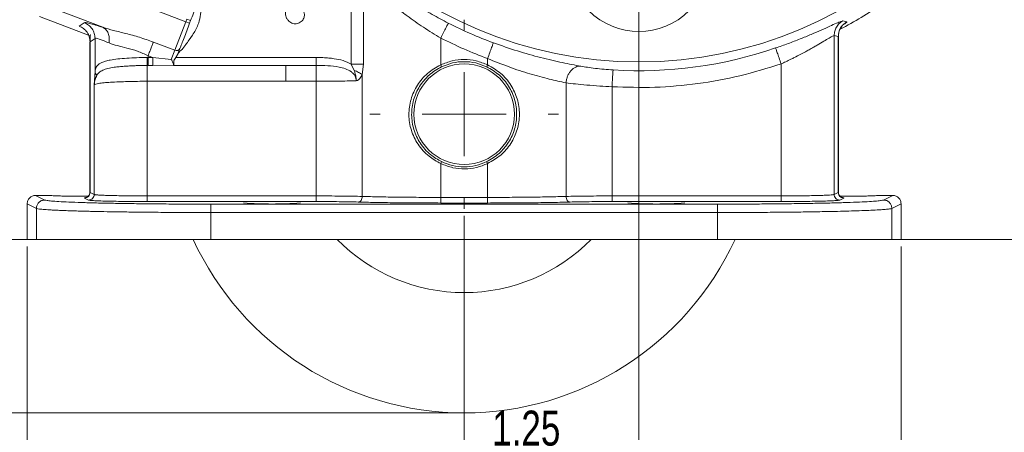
# Model space of a CAD drawing. Header units: inches. Extents: x 0.3 to 33.9, y 0.2 to 21.7.
# Tile 12 of 21: x 20.6 to 27.7, y 5.4 to 8.3. Entities that reach past the tile are written whole.
import ezdxf

# ---------------------------------------------------------------- set-up
doc = ezdxf.new("R2010")
doc.units = ezdxf.units.IN
doc.header["$MEASUREMENT"] = 0
doc.header["$PDSIZE"] = -1
doc.layers.add('SLD-0', color=7, linetype='Continuous', lineweight=15)
doc.styles.add('SLDTEXTSTYLE0', font='TXT', dxfattribs={"width": 0.75})
doc.dimstyles.new('SLDDIMSTYLE0', dxfattribs={"dimtxt": 0.25, "dimasz": 0.13, "dimexe": 0, "dimexo": 0.0625, "dimgap": 0.0625, "dimtad": 0, "dimtih": 1, "dimtoh": 1, "dimdec": 4, "dimrnd": 1e-09, "dimzin": 12, "dimdsep": 46, "dimtxsty": 'SLDTEXTSTYLE0', "dimsah": 1, "dimcen": 0.09, "dimadec": 0, "dimazin": 3, "dimtfac": 1, "dimtdec": 4, "dimtofl": 0, "dimtmove": 0, "dimatfit": 3, "dimfxl": 1, "dimfrac": 2, "dimtolj": 1, "dimtzin": 12, "dimarcsym": 0})
doc.dimstyles.new('SLDDIMSTYLE1', dxfattribs={"dimtxt": 0.25, "dimasz": 0.13, "dimexe": 0, "dimexo": 0.0625, "dimgap": 0.0625, "dimtad": 0, "dimtih": 1, "dimtoh": 1, "dimdec": 4, "dimrnd": 1e-09, "dimzin": 4, "dimdsep": 46, "dimtxsty": 'SLDTEXTSTYLE0', "dimsah": 1, "dimcen": 0.09, "dimadec": 0, "dimazin": 1, "dimtfac": 1, "dimtdec": 4, "dimtofl": 0, "dimtmove": 0, "dimatfit": 3, "dimfxl": 1, "dimfrac": 2, "dimtolj": 1, "dimtzin": 12, "dimarcsym": 0})
doc.dimstyles.new('SLDDIMSTYLE2', dxfattribs={"dimtxt": 0.25, "dimasz": 0.13, "dimexe": 0, "dimexo": 0.0625, "dimgap": 0.0625, "dimtad": 0, "dimtih": 1, "dimtoh": 1, "dimdec": 4, "dimrnd": 1e-09, "dimzin": 12, "dimdsep": 46, "dimtxsty": 'SLDTEXTSTYLE0', "dimsah": 1, "dimcen": 0.09, "dimadec": 0, "dimazin": 3, "dimtfac": 1, "dimtdec": 4, "dimtmove": 0, "dimatfit": 0, "dimfxl": 1, "dimfrac": 2, "dimtolj": 1, "dimtzin": 12, "dimarcsym": 0})

# ---------------------------------------------------------------- blocks, each defined once
blk = doc.blocks.new('*D9')
at = {"layer": 'SLD-0'}
for p, q in [((25.003, 14.0358), (17.3161, 14.0358)), ((17.4411, 14.0358), (17.4411, 10.1743)), ((16.962, 9.8003), (16.9112, 9.8003)), ((16.9112, 9.8003), (16.9112, 9.4034)), ((17.9202, 9.8003), (17.971, 9.8003)), ((17.971, 9.8003), (17.971, 9.4034)), ((16.9112, 9.4034), (16.962, 9.4034)), ((17.971, 9.4034), (17.9202, 9.4034)), ((17.4411, 5.4912), (17.4411, 9.3526)), ((23.753, 5.4912), (17.3161, 5.4912))]:
    blk.add_line(p, q, dxfattribs=at)
for points in [[(17.4411, 14.0358), (17.4211, 13.9058), (17.4611, 13.9058)], [(17.4411, 5.4912), (17.4611, 5.6212), (17.4211, 5.6212)]]:
    blk.add_solid(points, dxfattribs=at)
at = {"layer": 'SLD-0', "char_height": 0.25, "attachment_point": 1, "style": 'SLDTEXTSTYLE0'}
for s, insert in [('8.54', (17.0163, 10.1733, 0.0039)), ('217.0', (17.0255, 9.7257, 0.0039))]:
    blk.add_mtext(s, dxfattribs=dict(at, insert=insert))
blk = doc.blocks.new('*D10')
at = {"layer": 'SLD-0'}
for p, q in [((25.003, 14.0358), (19.2058, 14.0358)), ((19.3308, 14.0358), (19.3308, 10.7943)), ((18.8517, 10.4203), (18.801, 10.4203)), ((18.801, 10.4203), (18.801, 10.0234)), ((19.8099, 10.4203), (19.8607, 10.4203)), ((19.8607, 10.4203), (19.8607, 10.0234)), ((18.801, 10.0234), (18.8517, 10.0234)), ((19.8607, 10.0234), (19.8099, 10.0234)), ((19.3308, 6.7312), (19.3308, 9.9726)), ((21.9421, 6.7312), (19.2058, 6.7312))]:
    blk.add_line(p, q, dxfattribs=at)
for points in [[(19.3308, 14.0358), (19.3108, 13.9058), (19.3508, 13.9058)], [(19.3308, 6.7312), (19.3508, 6.8612), (19.3108, 6.8612)]]:
    blk.add_solid(points, dxfattribs=at)
at = {"layer": 'SLD-0', "char_height": 0.25, "attachment_point": 1, "style": 'SLDTEXTSTYLE0'}
for s, insert in [('7.30', (18.906, 10.7933, 0.0039)), ('185.5', (18.9152, 10.3457, 0.0039))]:
    blk.add_mtext(s, dxfattribs=dict(at, insert=insert))
blk = doc.blocks.new('*D11')
at = {"layer": 'SLD-0'}
for p, q in [((28.133, 10.9058), (28.133, 2.6103)), ((23.803, 6.9007), (23.803, 2.6103)), ((25.4889, 2.7721), (25.4381, 2.7721)), ((25.4381, 2.7721), (25.4381, 2.3752)), ((26.4471, 2.7721), (26.4979, 2.7721)), ((26.4979, 2.7721), (26.4979, 2.3752)), ((23.803, 2.7353), (25.3495, 2.7353)), ((28.133, 2.7353), (26.5865, 2.7353)), ((25.4381, 2.3752), (25.4889, 2.3752)), ((26.4979, 2.3752), (26.4471, 2.3752))]:
    blk.add_line(p, q, dxfattribs=at)
for points in [[(23.803, 2.7353), (23.933, 2.7153), (23.933, 2.7553)], [(28.133, 2.7353), (28.003, 2.7553), (28.003, 2.7153)]]:
    blk.add_solid(points, dxfattribs=at)
at = {"layer": 'SLD-0', "char_height": 0.25, "attachment_point": 1, "style": 'SLDTEXTSTYLE0'}
for s, insert in [('4.33', (25.5432, 3.1451, 0.0039)), ('110.0', (25.5524, 2.6975, 0.0039))]:
    blk.add_mtext(s, dxfattribs=dict(at, insert=insert))
blk = doc.blocks.new('*D12')
at = {"layer": 'SLD-0'}
for p, q in [((20.4448, 8.5977), (20.4448, 2.6103)), ((23.803, 6.9007), (23.803, 2.6103)), ((21.7372, 2.7721), (21.6864, 2.7721)), ((21.6864, 2.7721), (21.6864, 2.3752)), ((22.5107, 2.7721), (22.5614, 2.7721)), ((22.5614, 2.7721), (22.5614, 2.3752)), ((20.4448, 2.7353), (21.5978, 2.7353)), ((23.803, 2.7353), (22.6501, 2.7353)), ((21.6864, 2.3752), (21.7372, 2.3752)), ((22.5614, 2.3752), (22.5107, 2.3752))]:
    blk.add_line(p, q, dxfattribs=at)
for points in [[(20.4448, 2.7353), (20.5748, 2.7153), (20.5748, 2.7553)], [(23.803, 2.7353), (23.673, 2.7553), (23.673, 2.7153)]]:
    blk.add_solid(points, dxfattribs=at)
at = {"layer": 'SLD-0', "char_height": 0.25, "attachment_point": 1, "style": 'SLDTEXTSTYLE0'}
for s, insert in [('3.36', (21.6991, 3.1451, -1.4942)), ('85.3', (21.8007, 2.6975, -1.4942))]:
    blk.add_mtext(s, dxfattribs=dict(at, insert=insert))
blk = doc.blocks.new('*D13')
at = {"layer": 'SLD-0'}
for p, q in [((23.803, 6.9007), (23.803, 3.7914)), ((20.678, 6.6812), (20.678, 3.7914)), ((21.8538, 3.9532), (21.803, 3.9532)), ((21.803, 3.9532), (21.803, 3.5563)), ((22.6273, 3.9532), (22.678, 3.9532)), ((22.678, 3.9532), (22.678, 3.5563)), ((20.678, 3.9164), (21.7144, 3.9164)), ((23.803, 3.9164), (22.7667, 3.9164)), ((21.803, 3.5563), (21.8538, 3.5563)), ((22.678, 3.5563), (22.6273, 3.5563))]:
    blk.add_line(p, q, dxfattribs=at)
for points in [[(20.678, 3.9164), (20.808, 3.8964), (20.808, 3.9364)], [(23.803, 3.9164), (23.673, 3.9364), (23.673, 3.8964)]]:
    blk.add_solid(points, dxfattribs=at)
at = {"layer": 'SLD-0', "char_height": 0.25, "attachment_point": 1, "style": 'SLDTEXTSTYLE0'}
for s, insert in [('3.13', (21.8157, 4.3262, -1.4942)), ('79.4', (21.9173, 3.8786, -1.4942))]:
    blk.add_mtext(s, dxfattribs=dict(at, insert=insert))
blk = doc.blocks.new('*D14')
at = {"layer": 'SLD-0'}
for p, q in [((23.803, 6.9007), (23.803, 3.7914)), ((26.928, 6.6812), (26.928, 3.7914)), ((24.9788, 3.9532), (24.928, 3.9532)), ((24.928, 3.9532), (24.928, 3.5563)), ((25.7523, 3.9532), (25.803, 3.9532)), ((25.803, 3.9532), (25.803, 3.5563)), ((23.803, 3.9164), (24.8394, 3.9164)), ((26.928, 3.9164), (25.8917, 3.9164)), ((24.928, 3.5563), (24.9788, 3.5563)), ((25.803, 3.5563), (25.7523, 3.5563))]:
    blk.add_line(p, q, dxfattribs=at)
for points in [[(23.803, 3.9164), (23.933, 3.8964), (23.933, 3.9364)], [(26.928, 3.9164), (26.798, 3.9364), (26.798, 3.8964)]]:
    blk.add_solid(points, dxfattribs=at)
at = {"layer": 'SLD-0', "char_height": 0.25, "attachment_point": 1, "style": 'SLDTEXTSTYLE0'}
for s, insert in [('3.13', (24.9407, 4.3262, -1.4942)), ('79.4', (25.0423, 3.8786, -1.4942))]:
    blk.add_mtext(s, dxfattribs=dict(at, insert=insert))
blk = doc.blocks.new('*D15')
at = {"layer": 'SLD-0'}
for p, q in [((25.053, 10.9058), (25.053, 4.9725)), ((23.803, 6.9007), (23.803, 4.9725)), ((23.803, 5.0975), (23.553, 5.0975)), ((24.0413, 5.1343), (23.9905, 5.1343)), ((23.9905, 5.1343), (23.9905, 4.7374)), ((24.8148, 5.1343), (24.8655, 5.1343)), ((24.8655, 5.1343), (24.8655, 4.7374)), ((25.053, 5.0975), (25.303, 5.0975)), ((23.9905, 4.7374), (24.0413, 4.7374)), ((24.8655, 4.7374), (24.8148, 4.7374))]:
    blk.add_line(p, q, dxfattribs=at)
for points in [[(23.803, 5.0975), (23.673, 5.1175), (23.673, 5.0775)], [(25.053, 5.0975), (25.183, 5.0775), (25.183, 5.1175)]]:
    blk.add_solid(points, dxfattribs=at)
at = {"layer": 'SLD-0', "char_height": 0.25, "attachment_point": 1, "style": 'SLDTEXTSTYLE0'}
for s, insert in [('1.25', (24.0032, 5.5073, -1.4942)), ('31.8', (24.1048, 5.0597, -1.4942))]:
    blk.add_mtext(s, dxfattribs=dict(at, insert=insert))
blk = doc.blocks.new('*D16')
at = {"layer": 'SLD-0'}
for p, q in [((26.1168, 10.9558), (29.5411, 10.9558)), ((29.4161, 10.9558), (29.4161, 9.2543)), ((28.937, 8.8803), (28.8862, 8.8803)), ((28.8862, 8.8803), (28.8862, 8.4834)), ((29.8952, 8.8803), (29.946, 8.8803)), ((29.946, 8.8803), (29.946, 8.4834)), ((28.8862, 8.4834), (28.937, 8.4834)), ((29.946, 8.4834), (29.8952, 8.4834)), ((29.4161, 6.7312), (29.4161, 8.4326)), ((25.6639, 6.7312), (29.5411, 6.7312))]:
    blk.add_line(p, q, dxfattribs=at)
for points in [[(29.4161, 10.9558), (29.3961, 10.8258), (29.4361, 10.8258)], [(29.4161, 6.7312), (29.4361, 6.8612), (29.3961, 6.8612)]]:
    blk.add_solid(points, dxfattribs=at)
at = {"layer": 'SLD-0', "char_height": 0.25, "attachment_point": 1, "style": 'SLDTEXTSTYLE0'}
for s, insert in [('4.22', (28.9913, 9.2533, -1.4942)), ('107.3', (29.0005, 8.8057, -1.4942))]:
    blk.add_mtext(s, dxfattribs=dict(at, insert=insert))
blk = doc.blocks.new('SW_CENTERMARKSYMBOL_0')
at = {"layer": 'SLD-0', "color": 0}
for p, q in [((0, 0.6), (0, 0.6755)), ((0, 0), (0, 0.3)), ((-0.6, 0), (-0.6755, 0)), ((0, 0), (-0.3, 0)), ((0, 0), (0, -0.3)), ((0, 0), (0.3, 0)), ((0.6, 0), (0.6755, 0)), ((0, -0.6), (0, -0.6755))]:
    blk.add_line(p, q, dxfattribs=at)

msp = doc.modelspace()

# ---------------------------------------------------------------- linework, layer by layer
at = {"color": 7, "linetype": 'Continuous', "lineweight": 15}
for p, q in [((20.88708, 8.64181), (21.81132, 8.28703)), ((20.79761, 8.40874), (21.21825, 8.24727)), ((20.76562, 8.32541), (21.12866, 8.18606)), ((21.05014, 8.25567), (21.08613, 8.2804)), ((21.73305, 8.08311), (21.81132, 8.28703)), ((21.81132, 8.28703), (21.81851, 8.30576)), ((21.81132, 8.28703), (21.83933, 8.27628)), ((21.84652, 8.29501), (21.81851, 8.30576)), ((21.84652, 8.29501), (21.83933, 8.27628)), ((26.51153, 8.29353), (26.54048, 8.28691)), ((21.86067, 8.19173), (21.83663, 8.15747)), ((23.63539, 8.17083), (23.63539, 7.97885)), ((26.44932, 8.18835), (26.44932, 7.05237)), ((26.44932, 8.18835), (26.47902, 8.18215)), ((26.47902, 8.18215), (26.47902, 7.06721)), ((26.47954, 7.06329), (26.47954, 8.18498)), ((21.12651, 8.14405), (21.12651, 7.06329)), ((21.12703, 8.14379), (21.16302, 8.16853)), ((21.12703, 8.14379), (21.12703, 7.06721)), ((21.16302, 8.16853), (21.16302, 7.93192)), ((21.58007, 8.14184), (21.73305, 8.08311)), ((21.81154, 8.12381), (21.79208, 8.09665)), ((21.5425, 8.03131), (21.53503, 8.03129)), ((21.5425, 8.04396), (21.57546, 8.03131)), ((21.5425, 8.04396), (21.5425, 8.03131)), ((21.5425, 8.03131), (21.57546, 8.03131)), ((21.57546, 8.03131), (21.70791, 8.01763)), ((21.70791, 8.01763), (21.73305, 8.08311)), ((21.7402, 8.03184), (21.75622, 8.05977)), ((21.75718, 8.0594), (21.74089, 8.03131)), ((21.74089, 8.03131), (22.74544, 8.03131)), ((21.79208, 8.09665), (21.78649, 8.08994)), ((21.53621, 7.97472), (21.5425, 7.97474)), ((21.57546, 7.97474), (21.5425, 7.97474)), ((21.57546, 7.97474), (21.72432, 7.97668)), ((21.72429, 7.97474), (21.72599, 7.9791)), ((21.72435, 7.97668), (21.72429, 7.97474)), ((22.74544, 7.97474), (21.72429, 7.97474)), ((21.72447, 7.97704), (21.72485, 7.97805)), ((21.72485, 7.97803), (21.72506, 7.97859)), ((23.01611, 7.93983), (22.99601, 7.98327)), ((23.0842, 7.98327), (23.0745, 7.9092)), ((23.97068, 7.97889), (23.96424, 7.96534)), ((23.97066, 8.0242), (23.97066, 7.97885)), ((26.06984, 7.04194), (26.06984, 7.98606)), ((21.15673, 7.83677), (21.16302, 7.93192)), ((23.0745, 7.9092), (23.0745, 7.03842)), ((21.15673, 7.05237), (21.15673, 7.83677)), ((21.53621, 7.8616), (22.74544, 7.8616)), ((21.53621, 7.04194), (21.53621, 7.8616)), ((22.74544, 7.04194), (22.74544, 7.8616)), ((24.53155, 7.85043), (24.53155, 7.03842)), ((24.86061, 7.82271), (24.86061, 7.04194)), ((23.63538, 7.27347), (23.64182, 7.28702)), ((23.63539, 7.03147), (23.63539, 7.27348)), ((23.96426, 7.28695), (23.9707, 7.2734)), ((23.97066, 7.27348), (23.97066, 7.03147)), ((20.84953, 7.04566), (20.73803, 7.04566)), ((20.80374, 7.01283), (20.73803, 7.04566)), ((20.84953, 7.04581), (20.84953, 7.04566)), ((21.12703, 7.06721), (21.15673, 7.05237)), ((26.47902, 7.06721), (26.44932, 7.05237)), ((26.75653, 7.04566), (26.75653, 7.04581)), ((26.86803, 7.04566), (26.75653, 7.04566)), ((26.86803, 7.04566), (26.80231, 7.01283)), ((20.67803, 6.73117), (20.67803, 6.98572)), ((20.74382, 6.95285), (20.67803, 6.98572)), ((21.11679, 7.01238), (21.08708, 7.02722)), ((22.74544, 7.04194), (21.53621, 7.04194)), ((22.74544, 7.00196), (21.53621, 7.00196)), ((25.61395, 6.9833), (21.99211, 6.9833)), ((23.97066, 7.03147), (23.63539, 7.03147)), ((23.97066, 6.99148), (23.63539, 6.99148)), ((26.06984, 7.04194), (24.86061, 7.04194)), ((26.06984, 7.00196), (24.86061, 7.00196)), ((26.51897, 7.02722), (26.48926, 7.01238)), ((26.92803, 6.98572), (26.86223, 6.95285)), ((26.92803, 6.73117), (26.92803, 6.98572)), ((20.74382, 6.95285), (20.74382, 6.73117)), ((25.61395, 6.92332), (21.99211, 6.92332)), ((21.99211, 6.73117), (21.99211, 6.92332)), ((25.61395, 6.73117), (25.61395, 6.92332)), ((26.86223, 6.73117), (26.86223, 6.95285)), ((20.74382, 6.73117), (20.67803, 6.73117)), ((25.61395, 6.73117), (21.99211, 6.73117)), ((22.22453, 6.73117), (22.22453, 6.72714)), ((22.63153, 6.72714), (22.63153, 6.73117)), ((24.97453, 6.73117), (24.97453, 6.72714)), ((25.38153, 6.72714), (25.38153, 6.73117)), ((26.92803, 6.73117), (26.86223, 6.73117))]:
    msp.add_line(p, q, dxfattribs=at)
at = {"color": 8, "linetype": 'Continuous', "lineweight": 15}
for p, q in [((22.99601, 7.98327), (22.99601, 8.471)), ((23.0842, 8.50891), (23.0842, 7.98327)), ((26.47902, 8.18215), (26.47751, 8.18007)), ((22.52695, 7.8616), (22.52695, 7.97474))]:
    msp.add_line(p, q, dxfattribs=at)
at = {"color": 7, "linetype": 'Continuous', "lineweight": 15, "flags": 128}
msp.add_lwpolyline([(23.63535, 7.97895), (23.63857, 7.97217), (23.64179, 7.96539)], dxfattribs=at)
at = {"color": 7, "linetype": 'Continuous', "lineweight": 15}
for centre, radius in [((25.05303, 10.95577), 2.95632), ((23.80303, 7.62617), 0.3595)]:
    msp.add_circle(centre, radius, dxfattribs=at)
for centre, radius, start, end in [((25.05303, 10.95577), 3.08, 297.87213, 304.316121), ((25.05303, 10.95577), 3.00507, 243.022205, 249.735376), ((25.05303, 10.95577), 3.01903, 266.485571, 288.900934), ((21.74483, 8.10885), 0.0283, 245.403709, 334.882942), ((22.42803, 9.81862), 2.83428, 265.882651, 274.117349), ((25.17803, 9.81862), 2.83428, 265.882651, 274.117349), ((23.80303, 7.62617), 2.135, 204.823504, 335.168915), ((23.80303, 7.62617), 1.2755, 224.562398, 315.437602)]:
    msp.add_arc(centre, radius, start, end, dxfattribs=at)
msp.add_ellipse((25.05303, 8.72937), major_axis=(0, 0.5114), ratio=0.9972647, start_param=2.357564, end_param=3.9256213, dxfattribs=at)
for points, knots in [([(23.07471, 8.68078), (23.11635, 8.64749), (23.19943, 8.58108), (23.33348, 8.48626), (23.45935, 8.40579), (23.57273, 8.339), (23.65089, 8.29808), (23.68979, 8.2777)], [0, 0, 0, 0, 0.2515961, 0.5018979, 0.6710537, 0.8362483, 1, 1, 1, 1]), ([(21.84652, 8.29501), (21.85338, 8.31288), (21.86735, 8.34928), (21.8869, 8.40021), (21.9039, 8.44447), (21.91161, 8.46458), (21.9154, 8.47446)], [0, 0, 0, 0, 0.2455359, 0.5, 0.7544641, 1, 1, 1, 1]), ([(21.92402, 8.38511), (21.92171, 8.36481), (21.91706, 8.32376), (21.89966, 8.25674), (21.87477, 8.21524), (21.86067, 8.19173)], [0, 0, 0, 0, 0.2980609, 0.6024881, 1, 1, 1, 1]), ([(22.54327, 8.29777), (22.53937, 8.30284), (22.53213, 8.31226), (22.52593, 8.32804), (22.52453, 8.34194), (22.52579, 8.35483), (22.53014, 8.36647), (22.53582, 8.37303), (22.53851, 8.37613)], [0, 0, 0, 0, 0.2207661, 0.4107384, 0.5794107, 0.7003309, 0.8584201, 1, 1, 1, 1]), ([(22.64655, 8.37212), (22.65, 8.36727), (22.65687, 8.35761), (22.66059, 8.34107), (22.6602, 8.32548), (22.65603, 8.3115), (22.64879, 8.29861), (22.64167, 8.29185), (22.63808, 8.28843)], [0, 0, 0, 0, 0.18963288, 0.37722472, 0.53167729, 0.68643083, 0.84143194, 1, 1, 1, 1]), ([(21.08613, 8.2804), (21.08905, 8.28089), (21.09495, 8.28186), (21.12282, 8.27582), (21.16294, 8.26479), (21.19985, 8.2531), (21.21825, 8.24727)], [0, 0, 0, 0, 0.2463572, 0.4969822, 0.7491903, 1, 1, 1, 1]), ([(21.21825, 8.24727), (21.24328, 8.23973), (21.29482, 8.22421), (21.38486, 8.20322), (21.48164, 8.17728), (21.54704, 8.15373), (21.58007, 8.14184)], [0, 0, 0, 0, 0.2317032, 0.4771078, 0.7358406, 1, 1, 1, 1]), ([(21.21825, 8.24727), (21.22617, 8.24246), (21.24198, 8.23284), (21.25789, 8.20588), (21.26633, 8.17255), (21.2644, 8.14778), (21.26343, 8.13539)], [0, 0, 0, 0, 0.2500778, 0.5, 0.7499222, 1, 1, 1, 1]), ([(21.77045, 8.09683), (21.77424, 8.10671), (21.78196, 8.12681), (21.79895, 8.17108), (21.8185, 8.22201), (21.83247, 8.2584), (21.83933, 8.27628)], [0, 0, 0, 0, 0.2455359, 0.5, 0.7544641, 1, 1, 1, 1]), ([(22.63808, 8.28843), (22.63303, 8.28475), (22.62227, 8.2769), (22.60396, 8.27167), (22.58583, 8.27186), (22.56989, 8.27649), (22.55507, 8.28516), (22.54729, 8.29347), (22.54327, 8.29777)], [0, 0, 0, 0, 0.1750837, 0.3729357, 0.5229913, 0.6807442, 0.8349741, 1, 1, 1, 1]), ([(26.03099, 8.09952), (26.06072, 8.10994), (26.12042, 8.13088), (26.20639, 8.16408), (26.28665, 8.19706), (26.35867, 8.2283), (26.4201, 8.25591), (26.46778, 8.27741), (26.50124, 8.29179), (26.50811, 8.29295), (26.51153, 8.29353)], [0, 0, 0, 0, 0.1221206, 0.2452162, 0.3695135, 0.4933967, 0.6203201, 0.7452436, 0.8731325, 1, 1, 1, 1]), ([(26.51153, 8.29353), (26.50258, 8.28765), (26.48466, 8.27589), (26.46496, 8.25011), (26.45185, 8.22042), (26.45016, 8.19904), (26.44932, 8.18835)], [0, 0, 0, 0, 0.2500402, 0.5, 0.7499598, 1, 1, 1, 1]), ([(26.54048, 8.28691), (26.53162, 8.28101), (26.51391, 8.26921), (26.49445, 8.24352), (26.48152, 8.214), (26.47986, 8.19277), (26.47902, 8.18215)], [0, 0, 0, 0, 0.2500391, 0.5, 0.7499609, 1, 1, 1, 1]), ([(26.47955, 8.18032), (26.4797, 8.18575), (26.48001, 8.19663), (26.48291, 8.21065), (26.48631, 8.22144), (26.48961, 8.22962), (26.49345, 8.23744), (26.49923, 8.2473), (26.50204, 8.25108), (26.50399, 8.25369)], [0, 0, 0, 0, 0.1515718, 0.304049, 0.3858875, 0.4773485, 0.584298, 0.7120162, 1, 1, 1, 1]), ([(21.13205, 8.19382), (21.13119, 8.19355), (21.1278, 8.1925), (21.12766, 8.18324), (21.12922, 8.16553), (21.12865, 8.14758), (21.12837, 8.13887)], [0, 0, 0, 0, 0.1098894, 0.4318457, 0.7244189, 1, 1, 1, 1]), ([(21.16302, 8.16853), (21.16526, 8.16901), (21.16976, 8.16997), (21.19086, 8.16396), (21.22128, 8.15295), (21.24919, 8.14133), (21.26343, 8.13539)], [0, 0, 0, 0, 0.2464012, 0.4948313, 0.7420542, 1, 1, 1, 1]), ([(26.06984, 7.98606), (26.08087, 7.99109), (26.10446, 8.00186), (26.13654, 8.01723), (26.17154, 8.0346), (26.20655, 8.05251), (26.24124, 8.07098), (26.27254, 8.0882), (26.30038, 8.1039), (26.33666, 8.12486), (26.37655, 8.14851), (26.41442, 8.17111), (26.44101, 8.18629), (26.44656, 8.18767), (26.44932, 8.18835)], [0, 0, 0, 0, 0.0590063, 0.1261366, 0.1741749, 0.252814, 0.324918, 0.3796589, 0.4467593, 0.5061835, 0.6315695, 0.755623, 0.8781566, 1, 1, 1, 1]), ([(26.47952, 8.18041), (26.48008, 8.18922), (26.4812, 8.20695), (26.48688, 8.22551), (26.49108, 8.23245), (26.49134, 8.23287)], [0, 0, 0, 0, 0.4808964, 0.9680635, 1, 1, 1, 1]), ([(21.26343, 8.13539), (21.28241, 8.12878), (21.32031, 8.11557), (21.3909, 8.10002), (21.46706, 8.07856), (21.5172, 8.05556), (21.5425, 8.04396)], [0, 0, 0, 0, 0.2480473, 0.4955223, 0.7453759, 1, 1, 1, 1]), ([(21.83663, 8.15747), (21.83601, 8.15664), (21.82772, 8.14537), (21.81932, 8.13417), (21.81154, 8.12381)], [0, 0, 0, 0, 0.0742359, 1, 1, 1, 1]), ([(24.0122, 8.1367), (24.06993, 8.11643), (24.18458, 8.07616), (24.3529, 8.02945), (24.51024, 7.993), (24.59525, 7.97715), (24.63781, 7.96921)], [0, 0, 0, 0, 0.2498607, 0.4962011, 0.7477445, 1, 1, 1, 1]), ([(21.16302, 7.93192), (21.16375, 7.93743), (21.16529, 7.949), (21.17108, 7.96277), (21.17999, 7.97506), (21.19309, 7.98625), (21.21205, 7.99664), (21.23843, 8.00598), (21.27518, 8.01454), (21.32537, 8.02179), (21.38922, 8.0271), (21.46058, 8.03039), (21.51004, 8.03098), (21.53503, 8.03129)], [0, 0, 0, 0, 0.0579426, 0.1216755, 0.181869, 0.2455387, 0.3241256, 0.4077994, 0.4967193, 0.616055, 0.745644, 0.8714751, 1, 1, 1, 1]), ([(21.53503, 8.03129), (21.53509, 8.02513), (21.5352, 8.01282), (21.53548, 7.99616), (21.53583, 7.98247), (21.53609, 7.97731), (21.53621, 7.97472)], [0, 0, 0, 0, 0.2500694, 0.5, 0.7499306, 1, 1, 1, 1]), ([(21.72506, 7.97859), (21.72562, 7.98179), (21.72674, 7.98823), (21.72535, 7.99999), (21.72707, 8.01027), (21.73148, 8.02043), (21.73671, 8.02727), (21.7402, 8.03184)], [0, 0, 0, 0, 0.2464021, 0.4958871, 0.6206652, 0.7467277, 1, 1, 1, 1]), ([(21.72599, 7.9791), (21.72653, 7.98224), (21.7276, 7.98851), (21.72602, 8.00009), (21.72762, 8.01025), (21.73214, 8.02024), (21.73739, 8.02688), (21.74089, 8.03131)], [0, 0, 0, 0, 0.2491913, 0.4986903, 0.6236762, 0.748911, 1, 1, 1, 1]), ([(21.7402, 8.03184), (21.74024, 8.03181), (21.74032, 8.03175), (21.74049, 8.03162), (21.74069, 8.03147), (21.74083, 8.03136), (21.74089, 8.03131)], [0, 0, 0, 0, 0.24558467, 0.4998365, 0.75418599, 1, 1, 1, 1]), ([(21.75622, 8.05977), (21.75624, 8.05977), (21.75626, 8.05977), (21.75638, 8.05973), (21.7565, 8.05968), (21.75666, 8.05962), (21.75688, 8.05953), (21.75706, 8.05945), (21.75718, 8.0594)], [0, 0, 0, 0, 0.2394381, 0.3683498, 0.5000025, 0.6316548, 0.7605653, 1, 1, 1, 1]), ([(21.78649, 8.08994), (21.7808, 8.08562), (21.76943, 8.07698), (21.76126, 8.06526), (21.75718, 8.0594)], [0, 0, 0, 0, 0.4999043, 1, 1, 1, 1]), ([(22.74544, 8.03131), (22.76116, 8.03115), (22.79119, 8.03084), (22.83409, 8.02819), (22.88248, 8.02253), (22.93795, 8.01202), (22.97668, 7.99284), (22.99601, 7.98327)], [0, 0, 0, 0, 0.1828588, 0.3492415, 0.4995401, 0.7500984, 1, 1, 1, 1]), ([(21.53621, 7.97472), (21.52438, 7.97463), (21.50301, 7.97447), (21.47126, 7.97379), (21.44107, 7.97278), (21.40706, 7.97112), (21.37172, 7.96911), (21.33466, 7.96615), (21.29447, 7.96104), (21.25328, 7.95293), (21.22304, 7.94385), (21.20344, 7.93371), (21.19136, 7.92505), (21.18187, 7.9154), (21.17747, 7.90717), (21.17543, 7.90334)], [0, 0, 0, 0, 0.0689087, 0.1244724, 0.1868336, 0.249299, 0.3327165, 0.4117145, 0.5002568, 0.6262362, 0.7523283, 0.8167431, 0.8763726, 0.9423964, 1, 1, 1, 1]), ([(21.72485, 7.97803), (21.72499, 7.98004), (21.72527, 7.98408), (21.72072, 7.99382), (21.71464, 8.00501), (21.71016, 8.01342), (21.70791, 8.01763)], [0, 0, 0, 0, 0.2475044, 0.4968355, 0.74808, 1, 1, 1, 1]), ([(21.72435, 7.97668), (21.72436, 7.97673), (21.72439, 7.97685), (21.72444, 7.97697), (21.72446, 7.97703)], [0, 0, 0, 0, 0.499759, 1, 1, 1, 1]), ([(21.72599, 7.9791), (21.72589, 7.9791), (21.72569, 7.97911), (21.72541, 7.979), (21.72518, 7.97883), (21.7251, 7.97867), (21.72506, 7.97859)], [0, 0, 0, 0, 0.2437591, 0.5000011, 0.7562425, 1, 1, 1, 1]), ([(22.74544, 7.97474), (22.80035, 7.9743), (22.87099, 7.97373), (22.95459, 7.95279), (22.99007, 7.93544), (23.01243, 7.91539), (23.02324, 7.89917), (23.03023, 7.88259), (23.03102, 7.87118), (23.03141, 7.86563)], [0, 0, 0, 0, 0.4895483, 0.6298668, 0.7762279, 0.8407298, 0.8980682, 0.9503399, 1, 1, 1, 1]), ([(23.63539, 7.27348), (23.60671, 7.28944), (23.5433, 7.32472), (23.46972, 7.40768), (23.42013, 7.51052), (23.40254, 7.62201), (23.41773, 7.73389), (23.46429, 7.83575), (23.53698, 7.9228), (23.60251, 7.96013), (23.63539, 7.97885)], [0, 0, 0, 0, 0.1105444, 0.2443605, 0.3701256, 0.4954325, 0.6207314, 0.7464572, 0.8728043, 1, 1, 1, 1]), ([(23.64183, 7.28703), (23.61477, 7.3024), (23.55479, 7.33648), (23.48556, 7.41634), (23.43893, 7.51511), (23.42241, 7.62221), (23.43671, 7.7295), (23.4731, 7.81152), (23.50441, 7.85452), (23.51583, 7.86807), (23.51583, 7.86807), (23.51583, 7.86807), (23.51583, 7.86808), (23.51584, 7.86808), (23.51585, 7.8681), (23.51587, 7.86812), (23.51592, 7.86818), (23.51601, 7.86828), (23.51618, 7.86849), (23.51654, 7.86891), (23.51724, 7.86974), (23.51865, 7.87139), (23.52144, 7.8746), (23.52692, 7.88073), (23.53742, 7.89181), (23.57223, 7.92546), (23.61067, 7.94747), (23.64183, 7.96531)], [0, 0, 0, 0, 0.1096337, 0.2430999, 0.3692041, 0.4952229, 0.6212475, 0.747351, 0.8105677, 0.8105682, 0.8105693, 0.8105715, 0.8105759, 0.8105847, 0.8106022, 0.8106373, 0.8107074, 0.8108475, 0.8111276, 0.811687, 0.8128027, 0.8150215, 0.819409, 0.8279832, 0.8443284, 0.8738065, 1, 1, 1, 1]), ([(23.63539, 7.97885), (23.66228, 7.98959), (23.71606, 8.01107), (23.80303, 8.01947), (23.89, 8.01107), (23.94377, 7.98959), (23.97066, 7.97885)], [0, 0, 0, 0, 0.25006022, 0.50000001, 0.74993979, 1, 1, 1, 1]), ([(23.96423, 7.96531), (23.99496, 7.94745), (24.05642, 7.91176), (24.12447, 7.82909), (24.16846, 7.73244), (24.18356, 7.62614), (24.16844, 7.52001), (24.13437, 7.44459), (24.10426, 7.40143), (24.08216, 7.37415), (24.0413, 7.33139), (23.99505, 7.30477), (23.96423, 7.28703)], [0, 0, 0, 0, 0.1250474, 0.2499913, 0.3749483, 0.4998289, 0.6247097, 0.7496669, 0.7906779, 0.8123387, 0.8749525, 1, 1, 1, 1]), ([(23.97066, 8.0242), (24.02184, 8.00334), (24.12393, 7.96173), (24.27478, 7.91316), (24.41608, 7.87523), (24.49309, 7.85869), (24.53155, 7.85043)], [0, 0, 0, 0, 0.2513574, 0.5014821, 0.7509912, 1, 1, 1, 1]), ([(23.97066, 7.97885), (24.00325, 7.96032), (24.06821, 7.92339), (24.14057, 7.83744), (24.18735, 7.73684), (24.20343, 7.62617), (24.18735, 7.5155), (24.14057, 7.41489), (24.06821, 7.32895), (24.00325, 7.29201), (23.97066, 7.27348)], [0, 0, 0, 0, 0.1260407, 0.2512439, 0.3758355, 0.4999998, 0.6241643, 0.7487561, 0.8739592, 1, 1, 1, 1]), ([(24.63781, 7.96921), (24.63164, 7.96935), (24.61929, 7.96962), (24.6007, 7.9636), (24.58302, 7.95333), (24.56692, 7.93864), (24.55323, 7.92003), (24.54248, 7.89852), (24.53466, 7.87501), (24.53259, 7.85862), (24.53155, 7.85043)], [0, 0, 0, 0, 0.1250472, 0.2502141, 0.3752813, 0.5, 0.6247187, 0.7497859, 0.8749528, 1, 1, 1, 1]), ([(24.63781, 7.96921), (24.65312, 7.96658), (24.68362, 7.96135), (24.74057, 7.95369), (24.8026, 7.94699), (24.84619, 7.94393), (24.86796, 7.94241)], [0, 0, 0, 0, 0.2524248, 0.50284, 0.7517389, 1, 1, 1, 1]), ([(26.06984, 7.98606), (25.97232, 7.95568), (25.77681, 7.89478), (25.47382, 7.84077), (25.16735, 7.81245), (24.96269, 7.8193), (24.86061, 7.82271)], [0, 0, 0, 0, 0.2494012, 0.5, 0.7505988, 1, 1, 1, 1]), ([(21.15673, 7.83677), (21.15878, 7.84959), (21.16242, 7.87229), (21.17148, 7.89392), (21.17543, 7.90334)], [0, 0, 0, 0, 0.5644683, 1, 1, 1, 1]), ([(23.01611, 7.93983), (23.02736, 7.93511), (23.04986, 7.92567), (23.06629, 7.91469), (23.0745, 7.9092)], [0, 0, 0, 0, 0.4999971, 1, 1, 1, 1]), ([(23.03141, 7.86563), (23.0314, 7.86737), (23.03138, 7.86978), (23.03103, 7.87582), (23.02988, 7.89131), (23.02532, 7.91389), (23.01886, 7.93208), (23.01611, 7.93983)], [0, 0, 0, 0, 0.0680207, 0.0940335, 0.2360245, 0.6745334, 1, 1, 1, 1]), ([(23.0745, 7.9092), (23.06946, 7.89968), (23.0617, 7.88502), (23.04835, 7.87311), (23.03929, 7.86746), (23.03407, 7.86624), (23.03141, 7.86563)], [0, 0, 0, 0, 0.47103942, 0.72594523, 0.86030153, 1, 1, 1, 1]), ([(21.53621, 7.8616), (21.51309, 7.86151), (21.46623, 7.86133), (21.39742, 7.85992), (21.33186, 7.85767), (21.28351, 7.8551), (21.24973, 7.85267), (21.22696, 7.85069), (21.20614, 7.84847), (21.18523, 7.84563), (21.16475, 7.84173), (21.15963, 7.83856), (21.15673, 7.83677)], [0, 0, 0, 0, 0.1200646, 0.2433214, 0.3697878, 0.49948, 0.5598386, 0.6232342, 0.6896676, 0.7591393, 0.8642527, 1, 1, 1, 1]), ([(22.74544, 7.8616), (22.77054, 7.86165), (22.8213, 7.86175), (22.89586, 7.86255), (22.96801, 7.86378), (23.01013, 7.86501), (23.03141, 7.86563)], [0, 0, 0, 0, 0.2417633, 0.4890119, 0.7417547, 1, 1, 1, 1]), ([(24.53155, 7.85043), (24.55349, 7.84771), (24.59737, 7.84228), (24.68006, 7.83425), (24.76889, 7.82738), (24.83101, 7.82422), (24.86061, 7.82271)], [0, 0, 0, 0, 0.2497709, 0.4995507, 0.7615066, 1, 1, 1, 1]), ([(23.97066, 7.27348), (23.94442, 7.26295), (23.89195, 7.24191), (23.80714, 7.23303), (23.7194, 7.24034), (23.66424, 7.2621), (23.63539, 7.27348)], [0, 0, 0, 0, 0.2441979, 0.4882756, 0.7323644, 1, 1, 1, 1]), ([(20.67803, 6.98572), (20.67894, 6.9936), (20.68075, 7.0093), (20.69437, 7.02888), (20.71046, 7.03986), (20.72546, 7.04488), (20.73376, 7.0454), (20.73803, 7.04566)], [0, 0, 0, 0, 0.2507334, 0.499136, 0.7346555, 0.8637239, 1, 1, 1, 1]), ([(20.84953, 7.04566), (20.85224, 7.04499), (20.85643, 7.04396), (20.8818, 7.04272), (20.90806, 7.04187), (20.94068, 7.04117), (20.98797, 7.04054), (21.04963, 7.04018), (21.09544, 7.0405), (21.11644, 7.04065)], [0, 0, 0, 0, 0.1991325, 0.3063225, 0.4157803, 0.5252304, 0.6323992, 0.8314683, 1, 1, 1, 1]), ([(21.12653, 7.06775), (21.12613, 7.06356), (21.12528, 7.0549), (21.12002, 7.04535), (21.11457, 7.03909), (21.10974, 7.03518), (21.1049, 7.03239), (21.10083, 7.03074), (21.09825, 7.03012), (21.09841, 7.03014), (21.09848, 7.03015)], [0, 0, 0, 0, 0.1447361, 0.2995083, 0.3850998, 0.4786527, 0.5847954, 0.7117129, 0.8720685, 1, 1, 1, 1]), ([(21.15673, 7.05237), (21.15789, 7.05197), (21.16006, 7.05122), (21.16798, 7.05017), (21.17758, 7.04927), (21.19479, 7.04802), (21.22445, 7.04653), (21.27387, 7.04489), (21.33187, 7.04359), (21.39742, 7.04265), (21.46623, 7.04206), (21.51309, 7.04198), (21.53621, 7.04194)], [0, 0, 0, 0, 0.07173535, 0.13580212, 0.19219816, 0.24092159, 0.37658012, 0.50018669, 0.62991258, 0.75645523, 0.87981687, 1, 1, 1, 1]), ([(26.44932, 7.05237), (26.44643, 7.05162), (26.4413, 7.05029), (26.42082, 7.04865), (26.39991, 7.04745), (26.37909, 7.04652), (26.35632, 7.04569), (26.32254, 7.04467), (26.27418, 7.04359), (26.20863, 7.04265), (26.13982, 7.04206), (26.09296, 7.04198), (26.06984, 7.04194)], [0, 0, 0, 0, 0.1356173, 0.2406463, 0.3100758, 0.3764803, 0.4398596, 0.5002136, 0.6299334, 0.7564696, 0.8798242, 1, 1, 1, 1]), ([(26.50757, 7.03015), (26.50764, 7.03014), (26.5078, 7.03012), (26.50523, 7.03074), (26.50115, 7.03239), (26.49632, 7.03518), (26.49148, 7.03909), (26.48604, 7.04535), (26.48077, 7.0549), (26.47993, 7.06356), (26.47952, 7.06775)], [0, 0, 0, 0, 0.1279315, 0.2882871, 0.4152046, 0.5213473, 0.6149002, 0.7004917, 0.8552639, 1, 1, 1, 1]), ([(26.49058, 7.04064), (26.51126, 7.0405), (26.55676, 7.04018), (26.61808, 7.04054), (26.66537, 7.04117), (26.69799, 7.04187), (26.72425, 7.04272), (26.74963, 7.04396), (26.75381, 7.04499), (26.75653, 7.04566)], [0, 0, 0, 0, 0.1663851, 0.3659681, 0.4734136, 0.5831463, 0.6928867, 0.8003534, 1, 1, 1, 1]), ([(26.92803, 6.98572), (26.92712, 6.9936), (26.92531, 7.0093), (26.91168, 7.02888), (26.89559, 7.03986), (26.8806, 7.04488), (26.87229, 7.0454), (26.86803, 7.04566)], [0, 0, 0, 0, 0.2507334, 0.499136, 0.7346555, 0.8637239, 1, 1, 1, 1]), ([(20.80374, 7.01283), (20.80781, 7.0116), (20.81606, 7.00911), (20.85039, 7.00541), (20.90223, 7.00173), (20.97359, 6.99817), (21.06368, 6.99482), (21.17056, 6.99179), (21.29177, 6.98915), (21.42432, 6.98697), (21.56391, 6.98529), (21.70688, 6.98413), (21.84978, 6.98342), (21.94512, 6.98334), (21.99211, 6.9833)], [0, 0, 0, 0, 0.07803454, 0.15831419, 0.24071006, 0.326281, 0.41279174, 0.50005352, 0.58730119, 0.6738003, 0.75936371, 0.84172729, 0.92198689, 1, 1, 1, 1]), ([(21.08708, 7.02722), (21.0862, 7.02817), (21.08508, 7.02937), (21.10108, 7.03048), (21.10446, 7.03072)], [0, 0, 0, 0, 0.78901656, 1, 1, 1, 1]), ([(21.53621, 7.00196), (21.51133, 7.00199), (21.46018, 7.00206), (21.38426, 7.00263), (21.31107, 7.00359), (21.24521, 7.00493), (21.19066, 7.00658), (21.15058, 7.00844), (21.12469, 7.0104), (21.11937, 7.01173), (21.11679, 7.01238)], [0, 0, 0, 0, 0.117056, 0.2406517, 0.3690304, 0.4999463, 0.630871, 0.7592742, 0.882905, 1, 1, 1, 1]), ([(23.0745, 7.03842), (23.05139, 7.03897), (23.00588, 7.04003), (22.92242, 7.04111), (22.83494, 7.04181), (22.77495, 7.0419), (22.74544, 7.04194)], [0, 0, 0, 0, 0.2619814, 0.5159738, 0.7619793, 1, 1, 1, 1]), ([(23.04459, 6.99844), (23.02484, 6.99895), (22.9849, 7), (22.91052, 7.0011), (22.82964, 7.00182), (22.7733, 7.00191), (22.74544, 7.00196)], [0, 0, 0, 0, 0.2472124, 0.5000257, 0.7528252, 1, 1, 1, 1]), ([(23.04459, 6.99844), (23.04846, 6.99914), (23.05619, 7.00054), (23.06604, 7.00974), (23.07292, 7.02291), (23.07396, 7.03325), (23.07448, 7.03842)], [0, 0, 0, 0, 0.2501722, 0.5000041, 0.7498348, 1, 1, 1, 1]), ([(23.63539, 6.99148), (23.58037, 6.99157), (23.46909, 6.99174), (23.30936, 6.99318), (23.16246, 6.99535), (23.08358, 6.99742), (23.04459, 6.99844)], [0, 0, 0, 0, 0.2471748, 0.4999743, 0.7527876, 1, 1, 1, 1]), ([(23.63539, 7.03147), (23.58296, 7.03156), (23.47731, 7.03174), (23.32756, 7.03315), (23.18805, 7.03531), (23.113, 7.03737), (23.0745, 7.03842)], [0, 0, 0, 0, 0.2480983, 0.4999724, 0.7435162, 1, 1, 1, 1]), ([(24.53155, 7.03842), (24.49305, 7.03737), (24.418, 7.03531), (24.27849, 7.03315), (24.12874, 7.03174), (24.02309, 7.03156), (23.97066, 7.03147)], [0, 0, 0, 0, 0.2564854, 0.5000276, 0.7519031, 1, 1, 1, 1]), ([(24.56147, 6.99844), (24.52247, 6.99742), (24.4436, 6.99535), (24.29669, 6.99318), (24.13696, 6.99174), (24.02568, 6.99157), (23.97066, 6.99148)], [0, 0, 0, 0, 0.2472124, 0.5000257, 0.7528252, 1, 1, 1, 1]), ([(24.86061, 7.04194), (24.83111, 7.0419), (24.77111, 7.04181), (24.68364, 7.04111), (24.60017, 7.04003), (24.55466, 7.03897), (24.53155, 7.03842)], [0, 0, 0, 0, 0.2380207, 0.4840262, 0.7380186, 1, 1, 1, 1]), ([(24.56147, 6.99844), (24.5576, 6.99914), (24.54986, 7.00053), (24.54, 7.00973), (24.53312, 7.0229), (24.53208, 7.03325), (24.53155, 7.03842)], [0, 0, 0, 0, 0.2501685, 0.5, 0.7498315, 1, 1, 1, 1]), ([(24.86061, 7.00196), (24.83275, 7.00191), (24.77641, 7.00182), (24.69553, 7.0011), (24.62115, 7), (24.58121, 6.99895), (24.56147, 6.99844)], [0, 0, 0, 0, 0.2471748, 0.4999743, 0.7527876, 1, 1, 1, 1]), ([(26.80231, 7.01283), (26.79825, 7.0116), (26.79, 7.00911), (26.75566, 7.00541), (26.70382, 7.00173), (26.63246, 6.99817), (26.54237, 6.99482), (26.43548, 6.99179), (26.31427, 6.98915), (26.18172, 6.98697), (26.04213, 6.98529), (25.89916, 6.98413), (25.75627, 6.98342), (25.66093, 6.98334), (25.61395, 6.9833)], [0, 0, 0, 0, 0.0780394, 0.1583242, 0.2407101, 0.3262914, 0.412802, 0.5000536, 0.5873114, 0.6738107, 0.7593637, 0.8417373, 0.9219918, 1, 1, 1, 1]), ([(26.48926, 7.01238), (26.48668, 7.01173), (26.48136, 7.0104), (26.45547, 7.00844), (26.4154, 7.00658), (26.36085, 7.00493), (26.29499, 7.00359), (26.22179, 7.00263), (26.14588, 7.00206), (26.09472, 7.00199), (26.06984, 7.00196)], [0, 0, 0, 0, 0.117095, 0.2407258, 0.369129, 0.5000537, 0.6309696, 0.7593483, 0.882944, 1, 1, 1, 1]), ([(21.99211, 6.92332), (21.94162, 6.92336), (21.83976, 6.92346), (21.68791, 6.9242), (21.55087, 6.92529), (21.42977, 6.92662), (21.32436, 6.9281), (21.22399, 6.92984), (21.14523, 6.93152), (21.08506, 6.93302), (21.04049, 6.93425), (20.99748, 6.93558), (20.95639, 6.93701), (20.91762, 6.93852), (20.88157, 6.94014), (20.84161, 6.9422), (20.79934, 6.94497), (20.75959, 6.94865), (20.74934, 6.95138), (20.74382, 6.95285)], [0, 0, 0, 0, 0.0797684, 0.1609513, 0.2435494, 0.3064457, 0.3701393, 0.4346305, 0.4999195, 0.5340193, 0.5691066, 0.6051814, 0.6422436, 0.6802933, 0.7193305, 0.7593552, 0.8259544, 0.9061722, 1, 1, 1, 1]), ([(26.86223, 6.95285), (26.86036, 6.95219), (26.85673, 6.95091), (26.8456, 6.94907), (26.83149, 6.94737), (26.81483, 6.94579), (26.79647, 6.94435), (26.7771, 6.94304), (26.74635, 6.94121), (26.69965, 6.93893), (26.63124, 6.93629), (26.55633, 6.93394), (26.46395, 6.93154), (26.35047, 6.9292), (26.21297, 6.92706), (26.06793, 6.92539), (25.91815, 6.9242), (25.76629, 6.92346), (25.66443, 6.92336), (25.61395, 6.92332)], [0, 0, 0, 0, 0.04190969, 0.08131533, 0.11821679, 0.15261393, 0.18450662, 0.21389477, 0.24077827, 0.31015273, 0.37650606, 0.43983804, 0.50014846, 0.58699718, 0.6724291, 0.75644476, 0.83904472, 0.92022959, 1, 1, 1, 1])]:
    msp.add_open_spline(points, degree=3, knots=knots, dxfattribs=at)
at = {"color": 8, "linetype": 'Continuous', "lineweight": 15}
for points, knots in [([(23.11163, 8.56452), (23.11253, 8.56368), (23.12386, 8.55302), (23.14684, 8.5321), (23.17991, 8.50253), (23.21497, 8.47208), (23.25433, 8.43888), (23.29419, 8.40651), (23.34169, 8.36919), (23.39249, 8.33096), (23.45227, 8.28817), (23.51208, 8.24758), (23.57308, 8.20825), (23.61503, 8.18305), (23.63539, 8.17083)], [0, 0, 0, 0, 0.0065765, 0.0831369, 0.15832, 0.2288135, 0.3090905, 0.4033546, 0.4673435, 0.5846618, 0.687998, 0.7906339, 0.8983971, 1, 1, 1, 1]), ([(26.54048, 8.28691), (26.54082, 8.28522), (26.54131, 8.28281), (26.5188, 8.26837), (26.51212, 8.26408)], [0, 0, 0, 0, 0.703208, 1, 1, 1, 1]), ([(26.50212, 7.03068), (26.50529, 7.03046), (26.52106, 7.02936), (26.5199, 7.02817), (26.51897, 7.02722)], [0, 0, 0, 0, 0.2016177, 1, 1, 1, 1])]:
    msp.add_open_spline(points, degree=3, knots=knots, dxfattribs=at)
at = {"color": 7, "linetype": 'Continuous', "lineweight": 15}
for points in [[(21.05014, 8.25567), (21.06098, 8.25036), (21.08267, 8.23974), (21.10721, 8.21253), (21.12382, 8.17987), (21.12596, 8.15581), (21.12703, 8.14379)], [(21.08613, 8.2804), (21.09698, 8.2751), (21.11867, 8.26448), (21.1432, 8.23727), (21.15982, 8.2046), (21.16195, 8.18055), (21.16302, 8.16853)], [(23.63539, 8.17083), (23.64236, 8.18453), (23.65631, 8.21193), (23.67405, 8.24677), (23.68672, 8.27167), (23.68877, 8.27569), (23.68979, 8.2777)], [(23.97066, 8.0242), (23.91371, 8.04618), (23.7998, 8.09014), (23.69019, 8.14393), (23.63539, 8.17083)], [(21.58007, 8.14184), (21.57797, 8.13634), (21.57375, 8.12535), (21.56452, 8.10131), (21.55394, 8.07374), (21.54631, 8.05389), (21.5425, 8.04396)], [(24.0122, 8.1367), (24.01142, 8.13459), (24.00986, 8.13035), (24.00018, 8.10415), (23.98664, 8.06747), (23.97599, 8.03862), (23.97066, 8.0242)], [(26.03099, 8.09952), (26.03172, 8.09738), (26.03319, 8.09311), (26.04223, 8.06668), (26.0549, 8.02969), (26.06486, 8.0006), (26.06984, 7.98606)], [(21.5425, 8.03131), (21.5425, 8.02515), (21.5425, 8.01283), (21.5425, 7.99618), (21.5425, 7.98245), (21.5425, 7.97731), (21.5425, 7.97474)], [(21.57546, 8.03131), (21.57546, 8.02515), (21.57546, 8.01283), (21.57546, 7.99618), (21.57546, 7.98245), (21.57546, 7.97731), (21.57546, 7.97474)], [(21.77045, 8.09683), (21.7685, 8.09176), (21.76461, 8.08163), (21.75902, 8.06706), (21.75622, 8.05977)], [(22.74544, 8.03131), (22.74544, 8.02515), (22.74544, 8.01283), (22.74544, 7.99618), (22.74544, 7.98245), (22.74544, 7.97731), (22.74544, 7.97474)], [(21.53621, 7.97472), (21.53621, 7.96958), (21.53621, 7.95929), (21.53621, 7.93184), (21.53621, 7.89855), (21.53621, 7.87392), (21.53621, 7.8616)], [(22.74544, 7.8616), (22.74544, 7.87392), (22.74544, 7.89856), (22.74544, 7.93186), (22.74544, 7.95931), (22.74544, 7.9696), (22.74544, 7.97474)], [(22.99601, 7.98327), (23.00427, 7.98327), (23.02079, 7.98327), (23.04445, 7.98327), (23.06632, 7.98327), (23.07824, 7.98327), (23.0842, 7.98327)], [(23.64183, 7.96531), (23.66768, 7.97563), (23.71939, 7.99628), (23.80303, 8.00436), (23.88666, 7.99628), (23.93837, 7.97563), (23.96423, 7.96531)], [(21.16302, 7.93192), (21.16372, 7.9268), (21.16512, 7.91654), (21.17199, 7.90774), (21.17543, 7.90334)], [(24.86061, 7.82271), (24.86155, 7.83805), (24.86344, 7.86875), (24.86583, 7.90777), (24.86754, 7.93565), (24.86782, 7.94016), (24.86796, 7.94241)], [(23.96423, 7.28703), (23.93837, 7.2767), (23.88666, 7.25605), (23.80303, 7.24797), (23.71939, 7.25605), (23.66768, 7.2767), (23.64183, 7.28703)], [(21.12703, 7.06721), (21.12642, 7.06197), (21.12521, 7.0515), (21.11597, 7.03829), (21.10277, 7.02904), (21.09231, 7.02783), (21.08708, 7.02722)], [(21.11679, 7.01238), (21.12202, 7.01299), (21.13248, 7.0142), (21.14567, 7.02345), (21.15491, 7.03666), (21.15613, 7.04713), (21.15673, 7.05237)], [(26.48926, 7.01238), (26.48403, 7.01299), (26.47357, 7.0142), (26.46038, 7.02345), (26.45114, 7.03666), (26.44993, 7.04713), (26.44932, 7.05237)], [(26.51897, 7.02722), (26.51374, 7.02783), (26.50328, 7.02904), (26.49008, 7.03829), (26.48084, 7.0515), (26.47963, 7.06197), (26.47902, 7.06721)], [(20.74382, 6.95285), (20.74473, 6.9607), (20.74655, 6.97641), (20.76041, 6.99622), (20.7802, 7.01009), (20.79589, 7.01192), (20.80374, 7.01283)], [(21.53621, 7.00196), (21.53621, 7.00267), (21.53621, 7.0041), (21.53621, 7.0134), (21.53621, 7.02648), (21.53621, 7.03679), (21.53621, 7.04194)], [(21.99211, 6.9833), (21.99211, 6.98222), (21.99211, 6.98008), (21.99211, 6.96613), (21.99211, 6.94651), (21.99211, 6.93105), (21.99211, 6.92332)], [(22.74544, 7.00196), (22.74544, 7.00267), (22.74544, 7.0041), (22.74544, 7.0134), (22.74544, 7.02648), (22.74544, 7.03679), (22.74544, 7.04194)], [(23.63539, 6.99148), (23.63539, 6.9922), (23.63539, 6.99363), (23.63539, 7.00293), (23.63539, 7.01601), (23.63539, 7.02632), (23.63539, 7.03147)], [(23.97066, 6.99148), (23.97066, 6.9922), (23.97066, 6.99363), (23.97066, 7.00293), (23.97066, 7.01601), (23.97066, 7.02632), (23.97066, 7.03147)], [(24.86061, 7.00196), (24.86061, 7.00267), (24.86061, 7.0041), (24.86061, 7.0134), (24.86061, 7.02648), (24.86061, 7.03679), (24.86061, 7.04194)], [(25.61395, 6.92332), (25.61395, 6.93105), (25.61395, 6.94651), (25.61395, 6.96613), (25.61395, 6.98008), (25.61395, 6.98222), (25.61395, 6.9833)], [(26.06984, 7.00196), (26.06984, 7.00267), (26.06984, 7.0041), (26.06984, 7.0134), (26.06984, 7.02648), (26.06984, 7.03679), (26.06984, 7.04194)], [(26.86223, 6.95285), (26.86132, 6.9607), (26.8595, 6.97641), (26.84564, 6.99622), (26.82585, 7.01009), (26.81016, 7.01192), (26.80231, 7.01283)], [(21.99211, 6.73117), (21.93938, 6.73117), (21.83394, 6.73117), (21.6783, 6.73117), (21.52767, 6.73117), (21.38448, 6.73117), (21.25099, 6.73117), (21.12937, 6.73117), (21.02153, 6.73117), (20.92923, 6.73117), (20.85383, 6.73117), (20.79701, 6.73117), (20.75788, 6.73117), (20.74851, 6.73117), (20.74382, 6.73117)], [(26.86223, 6.73117), (26.85755, 6.73117), (26.84818, 6.73117), (26.80904, 6.73117), (26.75222, 6.73117), (26.67682, 6.73117), (26.58453, 6.73117), (26.47669, 6.73117), (26.35506, 6.73117), (26.22158, 6.73117), (26.07838, 6.73117), (25.92776, 6.73117), (25.77212, 6.73117), (25.66667, 6.73117), (25.61395, 6.73117)]]:
    msp.add_open_spline(points, degree=3, dxfattribs=at)
at = {"layer": 'SLD-0'}
msp.add_point((23.80303, 5.49117), dxfattribs=at)

# ---------------------------------------------------------------- block references
msp.add_blockref('SW_CENTERMARKSYMBOL_0', (23.80303, 7.62617), dxfattribs=at)

# ---------------------------------------------------------------- dimensions: what is measured, and where the dimension line sits
for base, p1, p2, dimstyle, picture, middle in [((17.44108, 5.49117), (25.05303, 14.03577), (23.80303, 5.49117), 'SLDDIMSTYLE0', '*D9', (17.44108, 9.76347)), ((19.33085, 6.73117), (25.05303, 14.03577), (21.99211, 6.73117), 'SLDDIMSTYLE1', '*D10', (19.33085, 10.38347)), ((29.41611, 6.73117), (26.06678, 10.95577), (25.61395, 6.73117), 'SLDDIMSTYLE0', '*D16', (29.41611, 8.84347))]:
    dim = msp.add_linear_dim(base=base, p1=p1, p2=p2, angle=90, dimstyle=dimstyle, dxfattribs=at)
    dim.commit()
    dim.dimension.update_dxf_attribs({"geometry": picture, "text_midpoint": middle, "dimtype": 160})
for base, p1, p2, dimstyle, picture, middle in [((25.05303, 5.09747), (23.80303, 6.95067), (25.05303, 10.95577), 'SLDDIMSTYLE2', '*D15', (24.42803, 5.09747)), ((23.80303, 2.73526), (28.13303, 10.95577), (23.80303, 6.95067), 'SLDDIMSTYLE0', '*D11', (25.96803, 2.73526)), ((20.44481, 2.73526), (23.80303, 6.95067), (20.44481, 8.6477), 'SLDDIMSTYLE0', '*D12', (22.12392, 2.73526)), ((20.67803, 3.91636), (23.80303, 6.95067), (20.67803, 6.73117), 'SLDDIMSTYLE0', '*D13', (22.24053, 3.91636)), ((26.92803, 3.91636), (23.80303, 6.95067), (26.92803, 6.73117), 'SLDDIMSTYLE0', '*D14', (25.36553, 3.91636))]:
    dim = msp.add_linear_dim(base=base, p1=p1, p2=p2, dimstyle=dimstyle, dxfattribs=at)
    dim.commit()
    dim.dimension.update_dxf_attribs({"geometry": picture, "text_midpoint": middle, "dimtype": 160})

doc.saveas('drawing.dxf')
